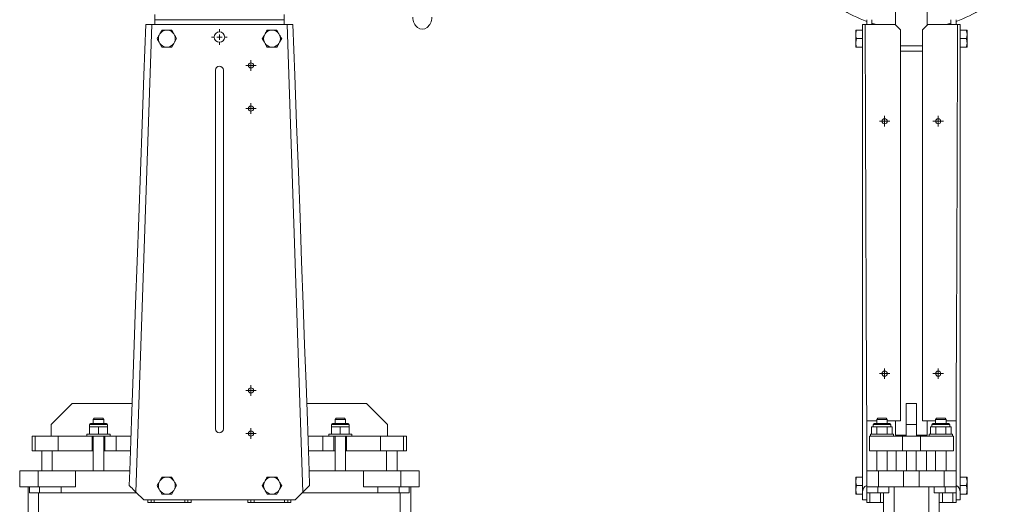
# Model space of a CAD drawing. Header units: millimetres. Extents: x -708 to 294, y -54 to 1763.
# Tile 2 of 3: x -680 to 257, y 781 to 1242. Entities that reach past the tile are written whole.
import ezdxf

# ---------------------------------------------------------------- set-up
doc = ezdxf.new("R2010")
doc.units = ezdxf.units.MM

# ---------------------------------------------------------------- blocks, each defined once
blk = doc.blocks.new('SW_CENTERMARKSYMBOL_1')
at = {"color": 0, "linetype": 'Continuous', "lineweight": 0}
for p, q in [((-2.5, 0), (-5, 0)), ((0, 0), (-2.5, 0)), ((0, 2.5), (0, 5)), ((0, 0), (0, 2.5)), ((0, 0), (0, -2.5)), ((0, 0), (2.5, 0)), ((2.5, 0), (5, 0)), ((0, -2.5), (0, -5))]:
    blk.add_line(p, q, dxfattribs=at)
blk = doc.blocks.new('SW_CENTERMARKSYMBOL_2')
at = {"color": 0, "linetype": 'Continuous', "lineweight": 0}
for p, q in [((-5, 0), (-7.5, 0)), ((0, 0), (-2.5, 0)), ((0, 5), (0, 7.5)), ((0, 0), (0, 2.5)), ((0, 0), (0, -2.5)), ((0, 0), (2.5, 0)), ((5, 0), (7.5, 0)), ((0, -5), (0, -7.5))]:
    blk.add_line(p, q, dxfattribs=at)
blk = doc.blocks.new('SW_CENTERMARKSYMBOL_3')
at = {"color": 0, "linetype": 'Continuous', "lineweight": 0}
for p, q in [((-2.5, 0), (-5, 0)), ((0, 0), (-2.5, 0)), ((0, 2.5), (0, 5)), ((0, 0), (0, 2.5)), ((0, 0), (0, -2.5)), ((0, 0), (2.5, 0)), ((2.5, 0), (5, 0)), ((0, -2.5), (0, -5))]:
    blk.add_line(p, q, dxfattribs=at)
blk = doc.blocks.new('SW_CENTERMARKSYMBOL_4')
at = {"color": 0, "linetype": 'Continuous', "lineweight": 0}
for p, q in [((-2.5, 0), (-5, 0)), ((0, 0), (-2.5, 0)), ((0, 2.5), (0, 5)), ((0, 0), (0, 2.5)), ((0, 0), (0, -2.5)), ((0, 0), (2.5, 0)), ((2.5, 0), (5, 0)), ((0, -2.5), (0, -5))]:
    blk.add_line(p, q, dxfattribs=at)
blk = doc.blocks.new('SW_CENTERMARKSYMBOL_5')
at = {"color": 0, "linetype": 'Continuous', "lineweight": 0}
for p, q in [((-2.5, 0), (-5, 0)), ((0, 0), (-2.5, 0)), ((0, 2.5), (0, 5)), ((0, 0), (0, 2.5)), ((0, 0), (0, -2.5)), ((0, 0), (2.5, 0)), ((2.5, 0), (5, 0)), ((0, -2.5), (0, -5))]:
    blk.add_line(p, q, dxfattribs=at)
blk = doc.blocks.new('SW_CENTERMARKSYMBOL_7')
at = {"color": 0, "linetype": 'Continuous', "lineweight": 0}
for p, q in [((-2.5, 0), (-5, 0)), ((0, 0), (-2.5, 0)), ((0, 2.5), (0, 5)), ((0, 0), (0, 2.5)), ((0, 0), (0, -2.5)), ((0, 0), (2.5, 0)), ((2.5, 0), (5, 0)), ((0, -2.5), (0, -5))]:
    blk.add_line(p, q, dxfattribs=at)
blk = doc.blocks.new('SW_CENTERMARKSYMBOL_8')
at = {"color": 0, "linetype": 'Continuous', "lineweight": 0}
for p, q in [((-2.5, 0), (-5, 0)), ((0, 0), (-2.5, 0)), ((0, 2.5), (0, 5)), ((0, 0), (0, 2.5)), ((0, 0), (0, -2.5)), ((0, 0), (2.5, 0)), ((2.5, 0), (5, 0)), ((0, -2.5), (0, -5))]:
    blk.add_line(p, q, dxfattribs=at)
blk = doc.blocks.new('SW_CENTERMARKSYMBOL_9')
at = {"color": 0, "linetype": 'Continuous', "lineweight": 0}
for p, q in [((-2.5, 0), (-5, 0)), ((0, 0), (-2.5, 0)), ((0, 2.5), (0, 5)), ((0, 0), (0, 2.5)), ((0, 0), (0, -2.5)), ((0, 0), (2.5, 0)), ((2.5, 0), (5, 0)), ((0, -2.5), (0, -5))]:
    blk.add_line(p, q, dxfattribs=at)
blk = doc.blocks.new('SW_CENTERMARKSYMBOL_10')
at = {"color": 0, "linetype": 'Continuous', "lineweight": 0}
for p, q in [((-2.5, 0), (-5, 0)), ((0, 0), (-2.5, 0)), ((0, 2.5), (0, 5)), ((0, 0), (0, 2.5)), ((0, 0), (0, -2.5)), ((0, 0), (2.5, 0)), ((2.5, 0), (5, 0)), ((0, -2.5), (0, -5))]:
    blk.add_line(p, q, dxfattribs=at)

msp = doc.modelspace()

# ---------------------------------------------------------------- linework, layer by layer
at = {"color": 7, "linetype": 'Continuous', "lineweight": 15}
for p, q in [((153.7, 1277.74), (153.7, 1236.74)), ((183.7, 1236.74), (183.7, 1277.74)), ((-551.1, 1246.74), (-551.1, 1241.74)), ((-428.1, 1246.74), (-428.1, 1241.74)), ((-553.97, 1237.24), (-568.97, 792.6)), ((-559.6, 1237.24), (-553.97, 1237.24)), ((-553.97, 1237.24), (-489.6, 1237.24)), ((-428.1, 1241.74), (-551.1, 1241.74)), ((-551.1, 1241.74), (-551.1, 1237.24)), ((-489.6, 1237.24), (-425.24, 1237.24)), ((-428.1, 1241.74), (-428.1, 1237.24)), ((-410.24, 792.6), (-425.24, 1237.24)), ((-425.24, 1237.24), (-419.6, 1237.24)), ((122.2, 1237.24), (124.75, 1237.24)), ((122.2, 792.6), (122.2, 1237.24)), ((153.2, 1237.24), (124.75, 1237.24)), ((126.2, 1237.24), (126.2, 1241.74)), ((131.2, 1237.24), (131.2, 1241.74)), ((158.2, 1232.24), (153.2, 1237.24)), ((184.2, 1237.24), (179.2, 1232.24)), ((184.2, 1237.24), (212.66, 1237.24)), ((206.2, 1241.74), (206.2, 1237.24)), ((211.2, 1241.74), (211.2, 1237.24)), ((212.66, 1237.24), (215.2, 1237.24)), ((215.2, 1237.24), (215.2, 792.6)), ((-546.22, 1228.29), (-546.85, 1227.18)), ((-538.97, 1231.74), (-540.24, 1231.74)), ((-532.99, 1228.29), (-534.98, 1231.74)), ((-532.36, 1227.18), (-532.99, 1228.29)), ((-446.22, 1228.29), (-446.85, 1227.18)), ((-438.97, 1231.74), (-440.24, 1231.74)), ((-432.99, 1228.29), (-434.98, 1231.74)), ((-432.36, 1227.18), (-432.99, 1228.29)), ((115.8, 1228.29), (115.8, 1231.74)), ((115.8, 1228.29), (115.8, 1227.18)), ((115.8, 1220.29), (115.8, 1227.18)), ((116.5, 1231.74), (122.2, 1231.74)), ((158.2, 860.24), (158.2, 1232.24)), ((179.2, 860.24), (179.2, 1232.24)), ((220.9, 1231.74), (215.2, 1231.74)), ((221.6, 1231.74), (221.6, 1228.29)), ((221.6, 1228.29), (221.6, 1227.18)), ((221.6, 1227.18), (221.6, 1220.29)), ((-546.85, 1220.29), (-546.22, 1219.18)), ((-532.99, 1219.18), (-532.36, 1220.29)), ((-532.36, 1220.29), (-530.36, 1223.74)), ((-446.85, 1220.29), (-446.22, 1219.18)), ((-432.99, 1219.18), (-432.36, 1220.29)), ((-432.36, 1220.29), (-430.36, 1223.74)), ((116.5, 1223.74), (115.8, 1220.29)), ((115.8, 1220.29), (115.8, 1219.18)), ((115.8, 1215.74), (115.8, 1219.18)), ((116.5, 1223.74), (122.2, 1223.74)), ((220.9, 1223.74), (215.2, 1223.74)), ((221.6, 1220.29), (221.6, 1219.18)), ((221.6, 1219.18), (221.6, 1215.74)), ((-540.24, 1215.74), (-538.97, 1215.74)), ((-440.24, 1215.74), (-438.97, 1215.74)), ((116.5, 1215.74), (122.2, 1215.74)), ((179.2, 1216.74), (158.2, 1216.74)), ((179.2, 1211.74), (158.2, 1211.74)), ((220.9, 1215.74), (215.2, 1215.74)), ((-493.35, 852.74), (-493.35, 1193.74)), ((-485.85, 1193.74), (-485.85, 852.74)), ((-629.6, 876.74), (-649.6, 856.74)), ((-629.6, 876.74), (-572.72, 876.74)), ((-406.49, 876.74), (-349.6, 876.74)), ((-329.6, 856.74), (-349.6, 876.74)), ((163.7, 876.74), (173.7, 876.74)), ((163.7, 856.74), (163.7, 876.74)), ((173.7, 876.74), (173.7, 856.74)), ((-608.6, 862.74), (-609.6, 861.74)), ((-608.6, 862.74), (-604.6, 862.74)), ((-604.6, 862.74), (-600.6, 862.74)), ((-599.6, 861.74), (-600.6, 862.74)), ((-378.6, 862.74), (-379.6, 861.74)), ((-378.6, 862.74), (-374.6, 862.74)), ((-374.6, 862.74), (-370.6, 862.74)), ((-369.6, 861.74), (-370.6, 862.74)), ((136.7, 862.74), (135.7, 861.74)), ((136.7, 862.74), (144.7, 862.74)), ((145.7, 861.74), (144.7, 862.74)), ((192.7, 862.74), (191.7, 861.74)), ((192.7, 862.74), (200.7, 862.74)), ((201.7, 861.74), (200.7, 862.74)), ((-649.6, 845.74), (-649.6, 856.74)), ((-613.1, 856.74), (-613.1, 854.74)), ((-613.1, 854.74), (-613.1, 847.74)), ((-613.1, 854.74), (-608.85, 854.74)), ((-612.1, 857.74), (-604.6, 857.74)), ((-609.6, 861.74), (-609.6, 857.74)), ((-604.6, 861.74), (-609.6, 861.74)), ((-608.85, 854.74), (-604.6, 854.74)), ((-599.6, 861.74), (-604.6, 861.74)), ((-604.6, 857.74), (-597.1, 857.74)), ((-604.6, 854.74), (-604.6, 847.74)), ((-604.6, 854.74), (-600.35, 854.74)), ((-600.35, 854.74), (-596.1, 854.74)), ((-599.6, 857.74), (-599.6, 861.74)), ((-596.1, 854.74), (-596.1, 856.74)), ((-596.1, 854.74), (-596.1, 847.74)), ((-573.32, 860.24), (-574.93, 812.74)), ((-405.88, 860.24), (-404.28, 812.74)), ((-383.1, 856.74), (-383.1, 854.74)), ((-383.1, 854.74), (-383.1, 847.74)), ((-378.85, 854.74), (-383.1, 854.74)), ((-382.1, 857.74), (-374.6, 857.74)), ((-379.6, 861.74), (-379.6, 857.74)), ((-374.6, 861.74), (-379.6, 861.74)), ((-374.6, 854.74), (-378.85, 854.74)), ((-369.6, 861.74), (-374.6, 861.74)), ((-374.6, 857.74), (-367.1, 857.74)), ((-374.6, 854.74), (-374.6, 847.74)), ((-370.35, 854.74), (-374.6, 854.74)), ((-366.1, 854.74), (-370.35, 854.74)), ((-369.6, 857.74), (-369.6, 861.74)), ((-366.1, 854.74), (-366.1, 856.74)), ((-366.1, 854.74), (-366.1, 847.74)), ((-329.6, 845.74), (-329.6, 856.74)), ((126.2, 860.24), (126.2, 812.74)), ((135.7, 860.24), (126.2, 860.24)), ((130.89, 854.74), (130.89, 847.74)), ((133.34, 854.74), (130.89, 854.74)), ((132.2, 856.74), (132.2, 854.74)), ((133.2, 857.74), (148.2, 857.74)), ((135.8, 854.74), (133.34, 854.74)), ((135.7, 861.74), (135.7, 857.74)), ((145.7, 861.74), (135.7, 861.74)), ((135.8, 854.74), (135.8, 847.74)), ((140.7, 854.74), (135.8, 854.74)), ((145.61, 854.74), (140.7, 854.74)), ((145.61, 854.74), (145.61, 847.74)), ((148.06, 854.74), (145.61, 854.74)), ((145.7, 857.74), (145.7, 861.74)), ((158.2, 860.24), (145.7, 860.24)), ((150.52, 854.74), (148.06, 854.74)), ((149.2, 854.74), (149.2, 856.74)), ((150.52, 854.74), (150.52, 847.74)), ((153.7, 860.24), (153.7, 846.74)), ((173.7, 856.74), (163.7, 856.74)), ((163.7, 845.74), (163.7, 856.74)), ((173.7, 845.74), (173.7, 856.74)), ((179.2, 860.24), (191.7, 860.24)), ((183.7, 846.74), (183.7, 860.24)), ((186.89, 854.74), (186.89, 847.74)), ((186.89, 854.74), (189.34, 854.74)), ((188.2, 856.74), (188.2, 854.74)), ((189.2, 857.74), (204.2, 857.74)), ((189.34, 854.74), (191.8, 854.74)), ((191.7, 861.74), (191.7, 857.74)), ((201.7, 861.74), (191.7, 861.74)), ((191.8, 854.74), (191.8, 847.74)), ((191.8, 854.74), (196.7, 854.74)), ((196.7, 854.74), (201.61, 854.74)), ((201.61, 854.74), (201.61, 847.74)), ((201.61, 854.74), (204.06, 854.74)), ((201.7, 857.74), (201.7, 861.74)), ((201.7, 860.24), (211.2, 860.24)), ((204.06, 854.74), (206.52, 854.74)), ((205.2, 854.74), (205.2, 856.74)), ((206.52, 854.74), (206.52, 847.74)), ((211.2, 860.24), (211.2, 812.74)), ((-667.6, 845.74), (-667.6, 831.74)), ((-667.6, 845.74), (-664.89, 845.74)), ((-664.89, 845.74), (-664.89, 831.74)), ((-664.89, 845.74), (-642.91, 845.74)), ((-642.91, 845.74), (-642.91, 831.74)), ((-642.91, 845.74), (-610.6, 845.74)), ((-615.6, 847.74), (-615.6, 845.74)), ((-615.6, 847.74), (-593.6, 847.74)), ((-610.6, 845.74), (-610.6, 831.74)), ((-610.6, 845.74), (-598.6, 845.74)), ((-609.6, 845.74), (-609.6, 812.74)), ((-599.6, 812.74), (-599.6, 845.74)), ((-598.6, 845.74), (-598.6, 831.74)), ((-598.6, 845.74), (-587.92, 845.74)), ((-593.6, 845.74), (-593.6, 847.74)), ((-587.92, 845.74), (-587.92, 831.74)), ((-587.92, 845.74), (-573.81, 845.74)), ((-405.4, 845.74), (-391.29, 845.74)), ((-391.29, 845.74), (-391.29, 831.74)), ((-391.29, 845.74), (-380.6, 845.74)), ((-385.6, 847.74), (-385.6, 845.74)), ((-363.6, 847.74), (-385.6, 847.74)), ((-380.6, 845.74), (-380.6, 831.74)), ((-368.6, 845.74), (-380.6, 845.74)), ((-379.6, 845.74), (-379.6, 812.74)), ((-369.6, 812.74), (-369.6, 845.74)), ((-368.6, 845.74), (-336.3, 845.74)), ((-368.6, 845.74), (-368.6, 831.74)), ((-363.6, 845.74), (-363.6, 847.74)), ((-336.3, 845.74), (-336.3, 831.74)), ((-336.3, 845.74), (-314.32, 845.74)), ((-314.32, 845.74), (-314.32, 831.74)), ((-314.32, 845.74), (-311.6, 845.74)), ((-311.6, 831.74), (-311.6, 845.74)), ((128.7, 845.74), (128.7, 831.74)), ((128.7, 845.74), (160.1, 845.74)), ((129.7, 847.74), (129.7, 845.74)), ((151.7, 847.74), (129.7, 847.74)), ((151.7, 845.74), (151.7, 847.74)), ((153.7, 846.74), (163.7, 846.74)), ((160.1, 845.74), (160.1, 831.74)), ((160.1, 845.74), (177.31, 845.74)), ((173.7, 846.74), (183.7, 846.74)), ((177.31, 845.74), (177.31, 831.74)), ((177.31, 845.74), (208.7, 845.74)), ((185.7, 847.74), (185.7, 845.74)), ((185.7, 847.74), (207.7, 847.74)), ((207.7, 845.74), (207.7, 847.74)), ((208.7, 845.74), (208.7, 831.74)), ((-667.6, 831.74), (-664.89, 831.74)), ((-664.89, 831.74), (-642.91, 831.74)), ((-658.6, 831.74), (-658.6, 812.74)), ((-648.6, 831.74), (-648.6, 812.74)), ((-642.91, 831.74), (-610.6, 831.74)), ((-610.6, 831.74), (-609.6, 831.74)), ((-599.6, 831.74), (-598.6, 831.74)), ((-598.6, 831.74), (-587.92, 831.74)), ((-587.92, 831.74), (-574.29, 831.74)), ((-404.92, 831.74), (-391.29, 831.74)), ((-391.29, 831.74), (-380.6, 831.74)), ((-380.6, 831.74), (-379.6, 831.74)), ((-369.6, 831.74), (-368.6, 831.74)), ((-368.6, 831.74), (-336.3, 831.74)), ((-336.3, 831.74), (-314.32, 831.74)), ((-330.6, 831.74), (-330.6, 812.74)), ((-320.6, 831.74), (-320.6, 812.74)), ((-314.32, 831.74), (-311.6, 831.74)), ((128.7, 831.74), (160.1, 831.74)), ((135.7, 831.74), (135.7, 812.74)), ((145.7, 812.74), (145.7, 831.74)), ((154.2, 831.74), (154.2, 812.74)), ((160.1, 831.74), (177.31, 831.74)), ((164.2, 831.74), (164.2, 812.74)), ((173.2, 831.74), (173.2, 812.74)), ((177.31, 831.74), (208.7, 831.74)), ((183.2, 831.74), (183.2, 812.74)), ((191.7, 831.74), (191.7, 812.74)), ((201.7, 812.74), (201.7, 831.74)), ((-679.6, 797.74), (-679.6, 812.74)), ((-679.6, 812.74), (-662.12, 812.74)), ((-662.12, 797.74), (-662.12, 812.74)), ((-662.12, 812.74), (-626.6, 812.74)), ((-626.6, 797.74), (-626.6, 812.74)), ((-626.6, 812.74), (-574.93, 812.74)), ((-574.93, 812.74), (-575.39, 799.02)), ((-538.97, 806.74), (-540.24, 806.74)), ((-438.97, 806.74), (-440.24, 806.74)), ((-404.28, 812.74), (-403.82, 799.02)), ((-404.28, 812.74), (-352.6, 812.74)), ((-352.6, 797.74), (-352.6, 812.74)), ((-352.6, 812.74), (-317.09, 812.74)), ((-317.09, 797.74), (-317.09, 812.74)), ((-317.09, 812.74), (-299.6, 812.74)), ((-299.6, 797.74), (-299.6, 812.74)), ((115.8, 806.74), (116.5, 806.74)), ((115.8, 803.29), (115.8, 806.74)), ((116.5, 806.74), (122.2, 806.74)), ((126.2, 797.74), (126.2, 812.74)), ((126.2, 812.74), (137.4, 812.74)), ((137.4, 797.74), (137.4, 812.74)), ((137.4, 812.74), (161.24, 812.74)), ((161.24, 797.74), (161.24, 812.74)), ((161.24, 812.74), (176.16, 812.74)), ((176.16, 797.74), (176.16, 812.74)), ((176.16, 812.74), (200, 812.74)), ((200, 797.74), (200, 812.74)), ((200, 812.74), (211.2, 812.74)), ((211.2, 797.74), (211.2, 812.74)), ((220.9, 806.74), (215.2, 806.74)), ((221.6, 806.74), (221.6, 803.29)), ((-679.6, 797.74), (-662.12, 797.74)), ((-671.6, 762.74), (-671.6, 797.74)), ((-670.2, 791.74), (-670.2, 797.74)), ((-662.12, 797.74), (-661.97, 797.74)), ((-660.68, 797.74), (-661.97, 797.74)), ((-660.68, 791.74), (-660.68, 797.74)), ((-640.2, 797.74), (-660.68, 797.74)), ((-626.6, 797.74), (-640.2, 797.74)), ((-640.2, 791.74), (-640.2, 797.74)), ((-546.22, 803.29), (-546.85, 802.18)), ((-532.36, 802.18), (-532.99, 803.29)), ((-532.36, 795.29), (-530.36, 798.74)), ((-446.22, 803.29), (-446.85, 802.18)), ((-432.36, 802.18), (-432.99, 803.29)), ((-432.36, 795.29), (-430.36, 798.74)), ((-339.01, 797.74), (-352.6, 797.74)), ((-339.01, 791.74), (-339.01, 797.74)), ((-318.52, 797.74), (-339.01, 797.74)), ((-318.52, 791.74), (-318.52, 797.74)), ((-317.24, 797.74), (-318.52, 797.74)), ((-317.24, 797.74), (-317.09, 797.74)), ((-317.09, 797.74), (-299.6, 797.74)), ((-309.01, 797.74), (-309.01, 791.74)), ((-307.6, 762.74), (-307.6, 797.74)), ((115.8, 803.29), (115.8, 802.18)), ((115.8, 795.29), (115.8, 802.18)), ((116.5, 798.74), (115.8, 795.29)), ((116.5, 798.74), (122.2, 798.74)), ((126.2, 791.74), (126.2, 797.74)), ((136.64, 797.74), (126.2, 797.74)), ((136.64, 791.74), (136.64, 797.74)), ((137.35, 797.74), (136.64, 797.74)), ((137.35, 797.74), (137.4, 797.74)), ((137.4, 797.74), (161.24, 797.74)), ((147.08, 797.74), (147.08, 791.74)), ((152.2, 762.74), (152.2, 797.74)), ((161.24, 797.74), (176.16, 797.74)), ((176.16, 797.74), (200, 797.74)), ((185.2, 762.74), (185.2, 797.74)), ((190.32, 791.74), (190.32, 797.74)), ((200, 797.74), (200.05, 797.74)), ((200.77, 797.74), (200.05, 797.74)), ((200.77, 791.74), (200.77, 797.74)), ((211.2, 797.74), (200.77, 797.74)), ((211.2, 791.74), (211.2, 797.74)), ((220.9, 798.74), (215.2, 798.74)), ((221.6, 803.29), (221.6, 802.18)), ((221.6, 802.18), (221.6, 795.29)), ((-660.68, 791.74), (-670.2, 791.74)), ((-661.6, 762.74), (-661.6, 791.74)), ((-640.2, 791.74), (-660.68, 791.74)), ((-568.1, 791.74), (-640.2, 791.74)), ((-561.6, 785.24), (-568.97, 792.6)), ((-546.85, 795.29), (-546.22, 794.18)), ((-540.24, 790.74), (-538.97, 790.74)), ((-532.99, 794.18), (-532.36, 795.29)), ((-446.85, 795.29), (-446.22, 794.18)), ((-440.24, 790.74), (-438.97, 790.74)), ((-432.99, 794.18), (-432.36, 795.29)), ((-410.24, 792.6), (-417.6, 785.24)), ((-339.01, 791.74), (-411.1, 791.74)), ((-318.52, 791.74), (-339.01, 791.74)), ((-309.01, 791.74), (-318.52, 791.74)), ((-317.6, 762.74), (-317.6, 791.74)), ((115.8, 795.29), (115.8, 794.18)), ((115.8, 794.18), (116.5, 790.74)), ((115.8, 790.74), (115.8, 794.18)), ((116.5, 790.74), (122.2, 790.74)), ((122.2, 785.24), (122.2, 792.6)), ((136.64, 791.74), (126.2, 791.74)), ((126.2, 785.24), (126.2, 791.74)), ((129.2, 782.74), (129.2, 791.74)), ((147.08, 791.74), (136.64, 791.74)), ((139.2, 782.74), (139.2, 791.74)), ((142.2, 762.74), (142.2, 791.74)), ((200.77, 791.74), (190.32, 791.74)), ((195.2, 762.74), (195.2, 791.74)), ((198.2, 782.74), (198.2, 791.74)), ((211.2, 791.74), (200.77, 791.74)), ((208.2, 782.74), (208.2, 791.74)), ((211.2, 785.24), (211.2, 791.74)), ((215.2, 785.24), (215.2, 792.6)), ((220.9, 790.74), (215.2, 790.74)), ((221.6, 795.29), (221.6, 794.18)), ((221.6, 794.18), (221.6, 790.74)), ((-561.6, 785.24), (-417.6, 785.24)), ((-554.6, 782.74), (-557.6, 782.74)), ((-554.6, 782.74), (-554.6, 785.24)), ((-551.6, 782.74), (-554.6, 782.74)), ((-551.6, 782.74), (-551.6, 785.24)), ((-522.6, 782.74), (-551.6, 782.74)), ((-522.6, 782.74), (-522.6, 785.24)), ((-519.6, 782.74), (-522.6, 782.74)), ((-519.6, 782.74), (-519.6, 785.24)), ((-516.6, 782.74), (-519.6, 782.74)), ((-459.6, 782.74), (-462.6, 782.74)), ((-459.6, 782.74), (-459.6, 785.24)), ((-456.6, 782.74), (-459.6, 782.74)), ((-456.6, 782.74), (-456.6, 785.24)), ((-427.6, 782.74), (-456.6, 782.74)), ((-427.6, 782.74), (-427.6, 785.24)), ((-424.6, 782.74), (-427.6, 782.74)), ((-424.6, 782.74), (-424.6, 785.24)), ((-421.6, 782.74), (-424.6, 782.74)), ((126.2, 785.24), (122.2, 785.24)), ((126.2, 782.74), (126.2, 785.24)), ((129.2, 782.74), (126.2, 782.74)), ((139.2, 782.74), (129.2, 782.74)), ((142.2, 782.74), (139.2, 782.74)), ((198.2, 782.74), (195.2, 782.74)), ((208.2, 782.74), (198.2, 782.74)), ((211.2, 782.74), (208.2, 782.74)), ((211.2, 785.24), (215.2, 785.24)), ((211.2, 782.74), (211.2, 785.24))]:
    msp.add_line(p, q, dxfattribs=at)
at = {"color": 8, "linetype": 'Continuous', "lineweight": 15}
for p, q in [((-604.6, 856.74), (-613.1, 856.74)), ((-596.1, 856.74), (-604.6, 856.74)), ((-374.6, 856.74), (-383.1, 856.74)), ((-366.1, 856.74), (-374.6, 856.74)), ((149.2, 856.74), (132.2, 856.74)), ((205.2, 856.74), (188.2, 856.74)), ((-557.6, 782.74), (-557.6, 785.24)), ((-516.6, 782.74), (-516.6, 785.24)), ((-462.6, 782.74), (-462.6, 785.24)), ((-421.6, 782.74), (-421.6, 785.24))]:
    msp.add_line(p, q, dxfattribs=at)
at = {"color": 7, "linetype": 'Continuous', "lineweight": 15, "flags": 128}
for points in [[(-573.32, 860.24), (-572.04, 895.62), (-570.69, 932.69), (-569.28, 971.42), (-567.81, 1011.79), (-566.28, 1053.78), (-564.7, 1097.35), (-563.05, 1142.47), (-561.36, 1189.11), (-559.6, 1237.24)], [(-419.6, 1237.24), (-417.85, 1189.11), (-416.16, 1142.47), (-414.51, 1097.35), (-412.93, 1053.78), (-411.4, 1011.79), (-409.93, 971.42), (-408.52, 932.69), (-407.17, 895.62), (-405.88, 860.24)], [(131.2, 1238.49), (132.01, 1238.24), (135.51, 1237.23)], [(201.81, 1237.2), (205.39, 1238.24), (206.2, 1238.49)], [(-568.97, 792.6), (-570.28, 793.91), (-571.54, 795.17), (-572.72, 796.35), (-573.78, 797.41), (-574.68, 798.31), (-575.39, 799.02)], [(-403.82, 799.02), (-404.53, 798.31), (-405.43, 797.41), (-406.49, 796.35), (-407.67, 795.17), (-408.93, 793.91), (-410.24, 792.6)]]:
    msp.add_lwpolyline(points, dxfattribs=at)
at = {"color": 7, "linetype": 'Continuous', "lineweight": 15}
for centre, radius in [((-489.6, 1225.24), 5), ((-459.6, 1198.24), 2.5), ((-459.6, 1157.24), 2.5), ((143.2, 1145.24), 2.5), ((194.2, 1145.24), 2.5), ((143.2, 905.24), 2.5), ((194.2, 905.24), 2.5), ((-459.6, 889.24), 2.5), ((-459.6, 848.24), 2.5)]:
    msp.add_circle(centre, radius, dxfattribs=at)
for centre, radius, start, end in [((168.7, 1357.74), 125, 225, 250.12313), ((168.7, 1357.74), 125, 289.87687, 315), ((-539.6, 1223.74), 8.03, 154.56713, 205.43287), ((-539.6, 1223.74), 8.03, 94.56713, 145.43287), ((-539.6, 1223.74), 8.03, 34.56713, 85.43287), ((-539.6, 1223.74), 8.03, 334.56713, 25.43287), ((-439.6, 1223.74), 8.03, 154.56713, 205.43287), ((-439.6, 1223.74), 8.03, 94.56713, 145.43287), ((-439.6, 1223.74), 8.03, 34.56713, 85.43287), ((-439.6, 1223.74), 8.03, 334.56713, 25.43287), ((-539.6, 1223.74), 8.03, 214.56713, 265.43287), ((-539.6, 1223.74), 8.03, 274.56713, 325.43287), ((-439.6, 1223.74), 8.03, 214.56713, 265.43287), ((-439.6, 1223.74), 8.03, 274.56713, 325.43287), ((-489.6, 1193.74), 3.75, 0, 180), ((-612.1, 856.74), 1, 90, 180), ((-597.1, 856.74), 1, 0, 90), ((-489.6, 852.74), 3.75, 180, 0), ((-382.1, 856.74), 1, 90, 180), ((-367.1, 856.74), 1, 0, 90), ((133.2, 856.74), 1, 90, 180), ((148.2, 856.74), 1, 0, 90), ((189.2, 856.74), 1, 90, 180), ((204.2, 856.74), 1, 0, 90), ((-539.6, 798.74), 8.03, 94.56713, 145.43287), ((-539.6, 798.74), 8.03, 34.56713, 85.43287), ((-439.6, 798.74), 8.03, 94.56713, 145.43287), ((-439.6, 798.74), 8.03, 34.56713, 85.43287), ((-539.6, 798.74), 8.03, 154.56713, 205.43287), ((-539.6, 798.74), 8.03, 334.56713, 25.43287), ((-439.6, 798.74), 8.03, 154.56713, 205.43287), ((-439.6, 798.74), 8.03, 334.56713, 25.43287), ((-539.6, 798.74), 8.03, 214.56713, 265.43287), ((-539.6, 798.74), 8.03, 274.56713, 325.43287), ((-439.6, 798.74), 8.03, 214.56713, 265.43287), ((-439.6, 798.74), 8.03, 274.56713, 325.43287)]:
    msp.add_arc(centre, radius, start, end, dxfattribs=at)
for centre, major_axis, ratio, start_param, end_param in [((-296.6, 1244.24), (0, 11.5), 0.782609, 1.570796, 4.712389), ((129.7, 3356.07), (0, 2821.96), 0.002658, 2.420126, 2.656075), ((207.7, 3356.07), (0, 2821.96), 0.002658, 3.627111, 3.863059), ((129.7, 792.6), (7.5, 0), 0.967918, 2.056314, 3.141593), ((207.7, 792.6), (7.5, 0), 0.967918, 0, 1.085278)]:
    msp.add_ellipse(centre, major_axis=major_axis, ratio=ratio, start_param=start_param, end_param=end_param, dxfattribs=at)
for points, knots in [([(-546.85, 1227.18), (-547.22, 1226.55), (-547.89, 1225.38), (-548.55, 1224.25), (-548.84, 1223.74)], [0, 0, 0, 0, 0.5441729, 1, 1, 1, 1]), ([(-544.22, 1231.74), (-544.56, 1231.16), (-545.21, 1230.03), (-545.88, 1228.87), (-546.22, 1228.29)], [0, 0, 0, 0, 0.508428, 1, 1, 1, 1]), ([(-544.22, 1231.74), (-543.58, 1231.74), (-542.93, 1231.74), (-541.6, 1231.74), (-540.92, 1231.74), (-540.24, 1231.74)], [0, 0, 0, 0, 0.5, 0.5, 1, 1, 1, 1]), ([(-538.97, 1231.74), (-538.3, 1231.74), (-537.63, 1231.74), (-536.3, 1231.74), (-535.64, 1231.74), (-534.98, 1231.74)], [0, 0, 0, 0, 0.5, 0.5, 1, 1, 1, 1]), ([(-530.36, 1223.74), (-530.86, 1224.6), (-531.52, 1225.73), (-532.19, 1226.9), (-532.36, 1227.18)], [0, 0, 0, 0, 0.755224, 1, 1, 1, 1]), ([(-446.85, 1227.18), (-447.22, 1226.55), (-447.89, 1225.38), (-448.55, 1224.25), (-448.84, 1223.74)], [0, 0, 0, 0, 0.544173, 1, 1, 1, 1]), ([(-444.22, 1231.74), (-444.56, 1231.16), (-445.21, 1230.03), (-445.88, 1228.87), (-446.22, 1228.29)], [0, 0, 0, 0, 0.508428, 1, 1, 1, 1]), ([(-444.22, 1231.74), (-443.58, 1231.74), (-442.93, 1231.74), (-441.6, 1231.74), (-440.92, 1231.74), (-440.24, 1231.74)], [0, 0, 0, 0, 0.5, 0.5, 1, 1, 1, 1]), ([(-438.97, 1231.74), (-438.3, 1231.74), (-437.63, 1231.74), (-436.3, 1231.74), (-435.64, 1231.74), (-434.98, 1231.74)], [0, 0, 0, 0, 0.5, 0.5, 1, 1, 1, 1]), ([(-430.36, 1223.74), (-430.86, 1224.6), (-431.52, 1225.73), (-432.19, 1226.9), (-432.36, 1227.18)], [0, 0, 0, 0, 0.755224, 1, 1, 1, 1]), ([(116.5, 1231.74), (116.24, 1230.83), (115.9, 1229.69), (115.82, 1228.53), (115.8, 1228.29)], [0, 0, 0, 0, 0.798028, 1, 1, 1, 1]), ([(115.8, 1227.18), (115.89, 1226.44), (116.02, 1225.27), (116.37, 1224.14), (116.5, 1223.74)], [0, 0, 0, 0, 0.641037, 1, 1, 1, 1]), ([(220.9, 1231.74), (221.08, 1231.16), (221.43, 1230.03), (221.55, 1228.87), (221.6, 1228.29)], [0, 0, 0, 0, 0.508428, 1, 1, 1, 1]), ([(220.9, 1231.74), (221.09, 1231.74), (221.25, 1231.74), (221.49, 1231.74), (221.57, 1231.74), (221.6, 1231.74)], [0, 0, 0, 0, 0.5, 0.5, 1, 1, 1, 1]), ([(221.6, 1227.18), (221.54, 1226.55), (221.42, 1225.38), (221.06, 1224.25), (220.9, 1223.74)], [0, 0, 0, 0, 0.5441729, 1, 1, 1, 1]), ([(-548.84, 1223.74), (-548.22, 1222.65), (-547.56, 1221.51), (-546.88, 1220.34), (-546.85, 1220.29)], [0, 0, 0, 0, 0.955495, 1, 1, 1, 1]), ([(-546.22, 1219.18), (-545.88, 1218.59), (-545.54, 1218.01), (-544.87, 1216.86), (-544.55, 1216.29), (-544.22, 1215.74)], [0, 0, 0, 0, 0.5, 0.5, 1, 1, 1, 1]), ([(-534.98, 1215.74), (-534.66, 1216.29), (-534.34, 1216.86), (-533.67, 1218.01), (-533.33, 1218.59), (-532.99, 1219.18)], [0, 0, 0, 0, 0.5, 0.5, 1, 1, 1, 1]), ([(-448.84, 1223.74), (-448.22, 1222.65), (-447.56, 1221.51), (-446.88, 1220.34), (-446.85, 1220.29)], [0, 0, 0, 0, 0.955495, 1, 1, 1, 1]), ([(-446.22, 1219.18), (-445.88, 1218.59), (-445.54, 1218.01), (-444.87, 1216.86), (-444.55, 1216.29), (-444.22, 1215.74)], [0, 0, 0, 0, 0.5, 0.5, 1, 1, 1, 1]), ([(-434.98, 1215.74), (-434.66, 1216.29), (-434.34, 1216.86), (-433.67, 1218.01), (-433.33, 1218.59), (-432.99, 1219.18)], [0, 0, 0, 0, 0.5, 0.5, 1, 1, 1, 1]), ([(220.9, 1223.74), (221.21, 1222.65), (221.53, 1221.51), (221.6, 1220.34), (221.6, 1220.29)], [0, 0, 0, 0, 0.955495, 1, 1, 1, 1]), ([(221.6, 1219.18), (221.57, 1218.59), (221.49, 1218.01), (221.25, 1216.86), (221.09, 1216.29), (220.9, 1215.74)], [0, 0, 0, 0, 0.5, 0.5, 1, 1, 1, 1]), ([(-544.22, 1215.74), (-543.58, 1215.74), (-542.93, 1215.74), (-541.6, 1215.74), (-540.92, 1215.74), (-540.24, 1215.74)], [0, 0, 0, 0, 0.5, 0.5, 1, 1, 1, 1]), ([(-538.97, 1215.74), (-538.29, 1215.74), (-537.63, 1215.74), (-536.3, 1215.74), (-535.64, 1215.74), (-534.98, 1215.74)], [0, 0, 0, 0, 0.5, 0.5, 1, 1, 1, 1]), ([(-444.22, 1215.74), (-443.58, 1215.74), (-442.93, 1215.74), (-441.6, 1215.74), (-440.92, 1215.74), (-440.24, 1215.74)], [0, 0, 0, 0, 0.5, 0.5, 1, 1, 1, 1]), ([(-438.97, 1215.74), (-438.29, 1215.74), (-437.63, 1215.74), (-436.3, 1215.74), (-435.64, 1215.74), (-434.98, 1215.74)], [0, 0, 0, 0, 0.5, 0.5, 1, 1, 1, 1]), ([(116.5, 1215.74), (116.32, 1215.74), (116.15, 1215.74), (115.91, 1215.74), (115.83, 1215.74), (115.8, 1215.74)], [0, 0, 0, 0, 0.5, 0.5, 1, 1, 1, 1]), ([(220.9, 1215.74), (221.09, 1215.74), (221.25, 1215.74), (221.49, 1215.74), (221.57, 1215.74), (221.6, 1215.74)], [0, 0, 0, 0, 0.5, 0.5, 1, 1, 1, 1]), ([(-546.22, 803.29), (-545.88, 803.87), (-545.54, 804.45), (-544.87, 805.61), (-544.55, 806.18), (-544.22, 806.74)], [0, 0, 0, 0, 0.5, 0.5, 1, 1, 1, 1]), ([(-540.24, 806.74), (-540.63, 806.74), (-541.98, 806.74), (-543.29, 806.74), (-544.22, 806.74)], [0, 0, 0, 0, 0.285394, 1, 1, 1, 1]), ([(-534.98, 806.74), (-535.24, 806.74), (-536.54, 806.74), (-537.88, 806.74), (-538.97, 806.74)], [0, 0, 0, 0, 0.196722, 1, 1, 1, 1]), ([(-446.22, 803.29), (-445.88, 803.87), (-445.54, 804.45), (-444.87, 805.61), (-444.55, 806.18), (-444.22, 806.74)], [0, 0, 0, 0, 0.5, 0.5, 1, 1, 1, 1]), ([(-440.24, 806.74), (-440.63, 806.74), (-441.98, 806.74), (-443.29, 806.74), (-444.22, 806.74)], [0, 0, 0, 0, 0.285394, 1, 1, 1, 1]), ([(-434.98, 806.74), (-435.24, 806.74), (-436.54, 806.74), (-437.88, 806.74), (-438.97, 806.74)], [0, 0, 0, 0, 0.196723, 1, 1, 1, 1]), ([(115.8, 803.29), (115.82, 803.58), (115.85, 803.88), (115.92, 804.46), (115.98, 804.75), (116.16, 805.62), (116.32, 806.18), (116.5, 806.74)], [0, 0, 0, 0, 0.25, 0.25, 0.5, 0.5, 1, 1, 1, 1]), ([(221.6, 803.29), (221.57, 803.87), (221.49, 804.45), (221.25, 805.61), (221.09, 806.18), (220.9, 806.74)], [0, 0, 0, 0, 0.5, 0.5, 1, 1, 1, 1]), ([(221.6, 806.74), (221.58, 806.74), (221.48, 806.74), (221.14, 806.74), (220.9, 806.74)], [0, 0, 0, 0, 0.285394, 1, 1, 1, 1]), ([(-548.84, 798.74), (-548.52, 799.3), (-548.19, 799.87), (-547.52, 801.03), (-547.19, 801.61), (-546.85, 802.18)], [0, 0, 0, 0, 0.5, 0.5, 1, 1, 1, 1]), ([(-548.84, 798.74), (-548.22, 797.65), (-547.56, 796.51), (-546.88, 795.34), (-546.85, 795.29)], [0, 0, 0, 0, 0.955495, 1, 1, 1, 1]), ([(-530.36, 798.74), (-530.69, 799.29), (-531.01, 799.86), (-531.68, 801.01), (-532.02, 801.6), (-532.36, 802.18)], [0, 0, 0, 0, 0.5, 0.5, 1, 1, 1, 1]), ([(-448.84, 798.74), (-448.52, 799.3), (-448.19, 799.87), (-447.52, 801.03), (-447.19, 801.61), (-446.85, 802.18)], [0, 0, 0, 0, 0.5, 0.5, 1, 1, 1, 1]), ([(-448.84, 798.74), (-448.22, 797.65), (-447.56, 796.51), (-446.88, 795.34), (-446.85, 795.29)], [0, 0, 0, 0, 0.955495, 1, 1, 1, 1]), ([(-430.36, 798.74), (-430.69, 799.29), (-431.01, 799.86), (-431.68, 801.01), (-432.02, 801.6), (-432.36, 802.18)], [0, 0, 0, 0, 0.5, 0.5, 1, 1, 1, 1]), ([(116.5, 798.74), (116.41, 799.02), (116.32, 799.3), (116.16, 799.87), (116.09, 800.16), (115.91, 801.02), (115.83, 801.6), (115.8, 802.18)], [0, 0, 0, 0, 0.25, 0.25, 0.5, 0.5, 1, 1, 1, 1]), ([(220.9, 798.74), (221.09, 799.3), (221.25, 799.87), (221.49, 801.03), (221.57, 801.61), (221.6, 802.18)], [0, 0, 0, 0, 0.5, 0.5, 1, 1, 1, 1]), ([(220.9, 798.74), (221.21, 797.65), (221.53, 796.51), (221.6, 795.34), (221.6, 795.29)], [0, 0, 0, 0, 0.955495, 1, 1, 1, 1]), ([(-546.22, 794.18), (-546.1, 793.98), (-545.42, 792.81), (-544.76, 791.67), (-544.22, 790.74)], [0, 0, 0, 0, 0.177835, 1, 1, 1, 1]), ([(-544.22, 790.74), (-543.23, 790.74), (-541.92, 790.74), (-540.57, 790.74), (-540.24, 790.74)], [0, 0, 0, 0, 0.754697, 1, 1, 1, 1]), ([(-538.97, 790.74), (-537.82, 790.74), (-536.47, 790.74), (-535.17, 790.74), (-534.98, 790.74)], [0, 0, 0, 0, 0.853798, 1, 1, 1, 1]), ([(-534.98, 790.74), (-534.49, 791.59), (-533.83, 792.73), (-533.16, 793.9), (-532.99, 794.18)], [0, 0, 0, 0, 0.755221, 1, 1, 1, 1]), ([(-446.22, 794.18), (-446.1, 793.98), (-445.42, 792.81), (-444.76, 791.67), (-444.22, 790.74)], [0, 0, 0, 0, 0.177835, 1, 1, 1, 1]), ([(-444.22, 790.74), (-443.23, 790.74), (-441.92, 790.74), (-440.57, 790.74), (-440.24, 790.74)], [0, 0, 0, 0, 0.754697, 1, 1, 1, 1]), ([(-438.97, 790.74), (-437.82, 790.74), (-436.47, 790.74), (-435.17, 790.74), (-434.98, 790.74)], [0, 0, 0, 0, 0.853797, 1, 1, 1, 1]), ([(-434.98, 790.74), (-434.49, 791.59), (-433.83, 792.73), (-433.16, 793.9), (-432.99, 794.18)], [0, 0, 0, 0, 0.755221, 1, 1, 1, 1]), ([(116.5, 790.74), (116.4, 790.74), (116.04, 790.74), (115.9, 790.74), (115.8, 790.74)], [0, 0, 0, 0, 0.28993, 1, 1, 1, 1]), ([(221.6, 794.18), (221.59, 793.98), (221.51, 792.81), (221.18, 791.67), (220.9, 790.74)], [0, 0, 0, 0, 0.177835, 1, 1, 1, 1]), ([(220.9, 790.74), (221.16, 790.74), (221.49, 790.74), (221.58, 790.74), (221.6, 790.74)], [0, 0, 0, 0, 0.754697, 1, 1, 1, 1])]:
    msp.add_open_spline(points, degree=3, knots=knots, dxfattribs=at)
for points in [[(116.5, 1231.74), (116.13, 1231.74), (115.86, 1231.74), (115.8, 1231.74)], [(115.8, 1219.18), (115.87, 1218), (116.13, 1216.86), (116.5, 1215.74)], [(-532.99, 803.29), (-533.67, 804.47), (-534.33, 805.61), (-534.98, 806.74)], [(-432.99, 803.29), (-433.67, 804.47), (-434.33, 805.61), (-434.98, 806.74)]]:
    msp.add_open_spline(points, degree=3, dxfattribs=at)

# ---------------------------------------------------------------- block references
at = {"color": 7, "linetype": 'Continuous', "lineweight": 0}
for name, p in [('SW_CENTERMARKSYMBOL_2', (-489.6, 1225.24)), ('SW_CENTERMARKSYMBOL_5', (-459.6, 1198.24)), ('SW_CENTERMARKSYMBOL_1', (-459.6, 1157.24)), ('SW_CENTERMARKSYMBOL_8', (143.2, 1145.24)), ('SW_CENTERMARKSYMBOL_10', (194.2, 1145.24)), ('SW_CENTERMARKSYMBOL_7', (143.2, 905.24)), ('SW_CENTERMARKSYMBOL_9', (194.2, 905.24)), ('SW_CENTERMARKSYMBOL_4', (-459.6, 889.24)), ('SW_CENTERMARKSYMBOL_3', (-459.6, 848.24))]:
    msp.add_blockref(name, p, dxfattribs=at)

doc.saveas('drawing.dxf')
